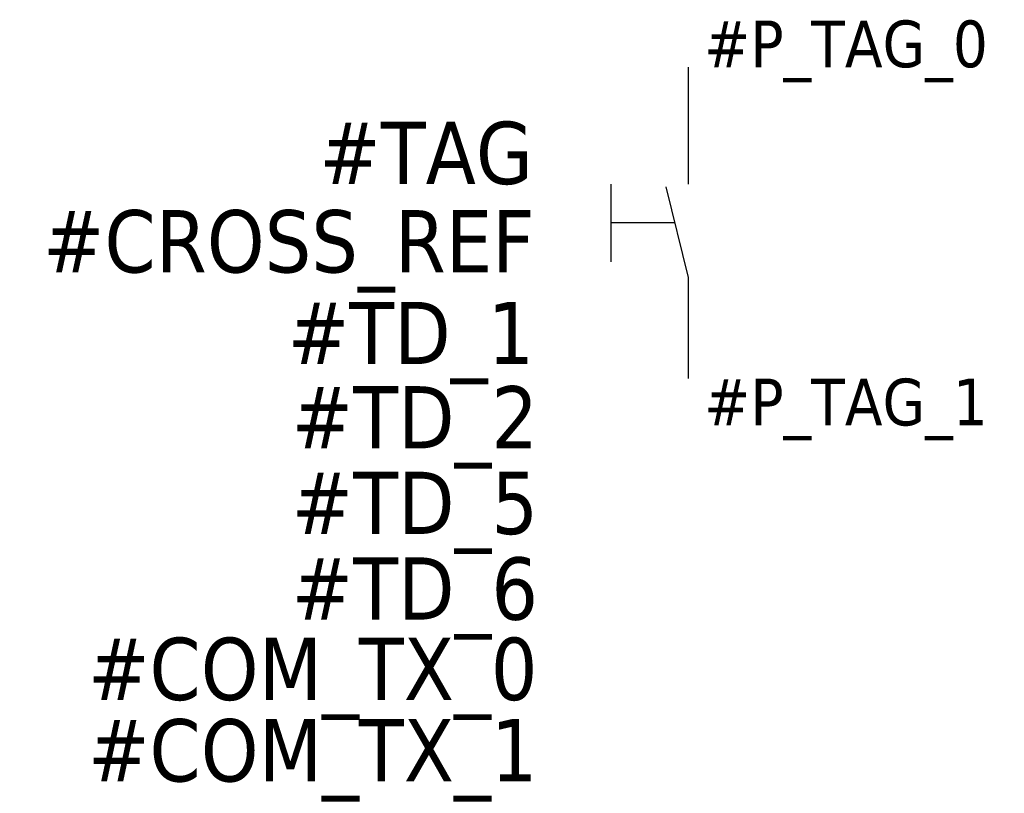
# Model space of a CAD drawing. Extents: x 4.3 to 35.9, y 572.8 to 597.7.
import ezdxf
from ezdxf.enums import TextEntityAlignment as Align

# ---------------------------------------------------------------- set-up
doc = ezdxf.new("R2010")
doc.units = 0
doc.header["$LTSCALE"] = 10
doc.linetypes.add('CONTINU', pattern=[0])
doc.linetypes.add('TIRET', pattern=[0.75, 0.5, -0.25])
doc.layers.get('0').update_dxf_attribs({"linetype": 'CONTINUOUS'})
doc.styles.add('TAHOMA_STANDARD', font='txt')

msp = doc.modelspace()

# ---------------------------------------------------------------- linework, layer by layer
at = {"color": 0}
for p, q in [((25.789, 592.379), (25.789, 596.129)), ((25.789, 589.379), (25.063, 592.289)), ((25.789, 586.129), (25.789, 589.379))]:
    msp.add_line(p, q, dxfattribs=at)
msp.add_line((23.289, 592.379), (23.289, 589.879))
at = {"linetype": 'TIRET'}
msp.add_line((25.353, 591.129), (23.289, 591.129), dxfattribs=at)

# ---------------------------------------------------------------- texts
at = {"style": 'TAHOMA_STANDARD'}
msp.add_attdef('#P_TAG_0', (26.289, 596.129), '', height=1.5, dxfattribs=at)
at = {"linetype": 'CONTINU', "style": 'TAHOMA_STANDARD'}
for tag, p in [('#TAG', (20.789, 592.379)), ('#CROSS_REF', (20.841, 589.54)), ('#TD_1', (20.833, 586.595)), ('#COM_TX_0', (20.939, 575.811)), ('#COM_TX_1', (20.939, 573.197))]:
    msp.add_attdef(tag, text='', height=2, dxfattribs=at).set_placement(p, align=Align.RIGHT)
at = {"style": 'TAHOMA_STANDARD'}
msp.add_attdef('#P_TAG_1', text='', height=1.5, dxfattribs=at).set_placement((26.289, 586.129), align=Align.TOP_LEFT)
for tag, p in [('#TD_2', (20.956, 583.888)), ('#TD_5', (20.956, 581.141)), ('#TD_6', (20.956, 578.391))]:
    msp.add_attdef(tag, text='', height=2, dxfattribs=at).set_placement(p, align=Align.RIGHT)

doc.saveas('drawing.dxf')
